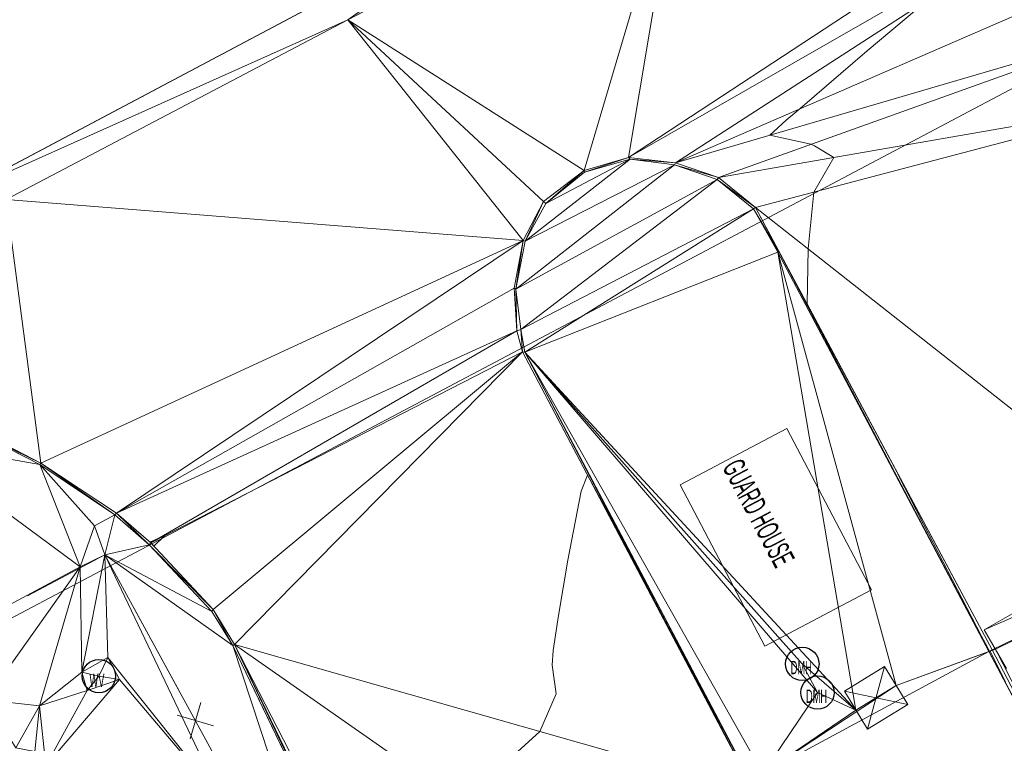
# Model space of a CAD drawing. Extents: x 79270 to 79680, y -3659241 to -3658954.
# Tile 29 of 34: x 79421 to 79443, y -3659024 to -3659008. Entities that reach past the tile are written whole.
import ezdxf
from ezdxf.enums import TextEntityAlignment as Align
from ezdxf.lldxf.tags import DXFTag

# ---------------------------------------------------------------- set-up
doc = ezdxf.new("R2010")
doc.units = 0
for name, color, linetype in [('3dFace', 7, 'Continuous'), ('BK', 7, 'Continuous'), ('BUILDING', 7, 'Continuous'), ('CODE', 7, 'Continuous'), ('CONCSLAB', 7, 'Continuous'), ('DATA_MANHOLE', 7, 'Continuous'), ('ELEVATION', 7, 'Continuous'), ('ERF_LINES', 7, 'Continuous'), ('ET', 7, 'Continuous'), ('FENCE', 7, 'Continuous'), ('GATE', 7, 'Continuous'), ('MCONTOUR', 7, 'Continuous'), ('TK', 7, 'Continuous'), ('WATER_VALVE', 7, 'Continuous')]:
    doc.layers.add(name, color=color, linetype=linetype)
doc.styles.add('Arial', font='arial.ttf', dxfattribs={"height": 1})
tags = doc.linetypes.add('DOTTED500', pattern=[1.2, 0.7, -0.5]).pattern_tags.tags
tags[6:7] = [DXFTag(74, 4), DXFTag(75, 0), DXFTag(340, '0'), DXFTag(46, 0.0), DXFTag(50, 0.0), DXFTag(44, 0.0), DXFTag(45, 0.0)]
tags[4:5] = [DXFTag(74, 4), DXFTag(75, 0), DXFTag(340, '0'), DXFTag(46, 0.0), DXFTag(50, 0.0), DXFTag(44, 0.0), DXFTag(45, 0.0)]

msp = doc.modelspace()

# ---------------------------------------------------------------- linework, layer by layer
at = {"layer": '3dFace', "color": 142, "linetype": 'Continuous', "lineweight": 0, "transparency": 33554687}
for points in [[(79415.044, -3659000.505, 44.075), (79419.592, -3659011.674, 44.034), (79432.518, -3659004.809, 43.975), (79415.044, -3659000.505, 44.075)], [(79445.831, -3659003.523, 44.002), (79435.917, -3659003.741, 44.024), (79434.729, -3659010.813, 44.082), (79445.831, -3659003.523, 44.002)], [(79445.831, -3659003.523, 44.002), (79434.729, -3659010.813, 44.082), (79445.665, -3659004.536, 43.972), (79445.831, -3659003.523, 44.002)], [(79432.518, -3659004.809, 43.975), (79428.423, -3659007.715, 44.057), (79435.917, -3659003.741, 44.024), (79432.518, -3659004.809, 43.975)], [(79435.917, -3659003.741, 44.024), (79428.423, -3659007.715, 44.057), (79433.732, -3659011.102, 44.096), (79435.917, -3659003.741, 44.024)], [(79435.917, -3659003.741, 44.024), (79433.732, -3659011.102, 44.096), (79434.729, -3659010.813, 44.082), (79435.917, -3659003.741, 44.024)], [(79445.665, -3659004.536, 43.972), (79434.729, -3659010.813, 44.082), (79435.787, -3659010.93, 44.038), (79445.665, -3659004.536, 43.972)], [(79435.787, -3659010.93, 44.038), (79445.806, -3659006.579, 43.902), (79445.665, -3659004.536, 43.972), (79435.787, -3659010.93, 44.038)], [(79432.518, -3659004.809, 43.975), (79419.592, -3659011.674, 44.034), (79428.423, -3659007.715, 44.057), (79432.518, -3659004.809, 43.975)], [(79446.105, -3659007.909, 43.853), (79445.806, -3659006.579, 43.902), (79435.787, -3659010.93, 44.038), (79446.105, -3659007.909, 43.853)], [(79428.423, -3659007.715, 44.057), (79419.592, -3659011.674, 44.034), (79420.74, -3659011.754, 44.091), (79428.423, -3659007.715, 44.057)], [(79432.366, -3659012.679, 44.117), (79428.423, -3659007.715, 44.057), (79420.74, -3659011.754, 44.091), (79432.366, -3659012.679, 44.117)], [(79433.732, -3659011.102, 44.096), (79428.423, -3659007.715, 44.057), (79432.819, -3659011.803, 44.111), (79433.732, -3659011.102, 44.096)], [(79432.819, -3659011.803, 44.111), (79428.423, -3659007.715, 44.057), (79432.366, -3659012.679, 44.117), (79432.819, -3659011.803, 44.111)], [(79436.752, -3659011.262, 44.042), (79446.105, -3659007.909, 43.853), (79435.787, -3659010.93, 44.038), (79436.752, -3659011.262, 44.042)], [(79436.752, -3659011.262, 44.042), (79446.677, -3659009.535, 43.881), (79446.105, -3659007.909, 43.853), (79436.752, -3659011.262, 44.042)], [(79437.586, -3659011.937, 44.02), (79446.677, -3659009.535, 43.881), (79436.752, -3659011.262, 44.042), (79437.586, -3659011.937, 44.02)], [(79446.677, -3659009.535, 43.881), (79437.586, -3659011.937, 44.02), (79447.428, -3659019.686, 43.853), (79446.677, -3659009.535, 43.881)], [(79434.769, -3659010.847, 44.171), (79432.869, -3659011.844, 44.208), (79432.408, -3659012.69, 44.212), (79434.769, -3659010.847, 44.171)], [(79434.769, -3659010.847, 44.171), (79432.408, -3659012.69, 44.212), (79435.765, -3659010.976, 44.161), (79434.769, -3659010.847, 44.171)], [(79433.745, -3659011.144, 44.175), (79432.869, -3659011.844, 44.208), (79434.769, -3659010.847, 44.171), (79433.745, -3659011.144, 44.175)], [(79434.729, -3659010.813, 44.082), (79433.732, -3659011.102, 44.096), (79433.745, -3659011.144, 44.175), (79434.729, -3659010.813, 44.082)], [(79434.729, -3659010.813, 44.082), (79433.745, -3659011.144, 44.175), (79434.769, -3659010.847, 44.171), (79434.729, -3659010.813, 44.082)], [(79435.787, -3659010.93, 44.038), (79434.729, -3659010.813, 44.082), (79434.769, -3659010.847, 44.171), (79435.787, -3659010.93, 44.038)], [(79435.787, -3659010.93, 44.038), (79434.769, -3659010.847, 44.171), (79435.765, -3659010.976, 44.161), (79435.787, -3659010.93, 44.038)], [(79436.752, -3659011.262, 44.042), (79435.787, -3659010.93, 44.038), (79435.765, -3659010.976, 44.161), (79436.752, -3659011.262, 44.042)], [(79435.765, -3659010.976, 44.161), (79432.408, -3659012.69, 44.212), (79432.2, -3659013.77, 44.211), (79435.765, -3659010.976, 44.161)], [(79435.765, -3659010.976, 44.161), (79432.2, -3659013.77, 44.211), (79436.722, -3659011.31, 44.153), (79435.765, -3659010.976, 44.161)], [(79433.732, -3659011.102, 44.096), (79432.819, -3659011.803, 44.111), (79432.869, -3659011.844, 44.208), (79433.732, -3659011.102, 44.096)], [(79433.732, -3659011.102, 44.096), (79432.869, -3659011.844, 44.208), (79433.745, -3659011.144, 44.175), (79433.732, -3659011.102, 44.096)], [(79436.752, -3659011.262, 44.042), (79435.765, -3659010.976, 44.161), (79436.722, -3659011.31, 44.153), (79436.752, -3659011.262, 44.042)], [(79436.722, -3659011.31, 44.153), (79432.2, -3659013.77, 44.211), (79432.309, -3659014.68, 44.185), (79436.722, -3659011.31, 44.153)], [(79436.722, -3659011.31, 44.153), (79432.309, -3659014.68, 44.185), (79437.541, -3659011.969, 44.121), (79436.722, -3659011.31, 44.153)], [(79437.586, -3659011.937, 44.02), (79436.752, -3659011.262, 44.042), (79436.722, -3659011.31, 44.153), (79437.586, -3659011.937, 44.02)], [(79437.586, -3659011.937, 44.02), (79436.722, -3659011.31, 44.153), (79437.541, -3659011.969, 44.121), (79437.586, -3659011.937, 44.02)], [(79419.8, -3659016.794, 44.162), (79421.522, -3659017.684, 44.144), (79420.74, -3659011.754, 44.091), (79419.8, -3659016.794, 44.162)], [(79420.74, -3659011.754, 44.091), (79421.522, -3659017.684, 44.144), (79432.366, -3659012.679, 44.117), (79420.74, -3659011.754, 44.091)], [(79432.408, -3659012.69, 44.212), (79432.819, -3659011.803, 44.111), (79432.366, -3659012.679, 44.117), (79432.408, -3659012.69, 44.212)], [(79432.869, -3659011.844, 44.208), (79432.819, -3659011.803, 44.111), (79432.408, -3659012.69, 44.212), (79432.869, -3659011.844, 44.208)], [(79437.541, -3659011.969, 44.121), (79432.309, -3659014.68, 44.185), (79432.404, -3659015.188, 44.191), (79437.541, -3659011.969, 44.121)], [(79437.541, -3659011.969, 44.121), (79432.404, -3659015.188, 44.191), (79438.083, -3659012.938, 44.174), (79437.541, -3659011.969, 44.121)], [(79438.116, -3659012.938, 44.089), (79437.586, -3659011.937, 44.02), (79437.541, -3659011.969, 44.121), (79438.116, -3659012.938, 44.089)], [(79438.116, -3659012.938, 44.089), (79437.541, -3659011.969, 44.121), (79438.083, -3659012.938, 44.174), (79438.116, -3659012.938, 44.089)], [(79437.586, -3659011.937, 44.02), (79442.901, -3659021.879, 43.928), (79447.428, -3659019.686, 43.853), (79437.586, -3659011.937, 44.02)], [(79438.116, -3659012.938, 44.089), (79442.901, -3659021.879, 43.928), (79437.586, -3659011.937, 44.02), (79438.116, -3659012.938, 44.089)], [(79432.366, -3659012.679, 44.117), (79421.522, -3659017.684, 44.144), (79423.224, -3659018.808, 44.071), (79432.366, -3659012.679, 44.117)], [(79432.366, -3659012.679, 44.117), (79423.224, -3659018.808, 44.071), (79432.164, -3659013.751, 44.083), (79432.366, -3659012.679, 44.117)], [(79432.366, -3659012.679, 44.117), (79432.164, -3659013.751, 44.083), (79432.2, -3659013.77, 44.211), (79432.366, -3659012.679, 44.117)], [(79432.366, -3659012.679, 44.117), (79432.2, -3659013.77, 44.211), (79432.408, -3659012.69, 44.212), (79432.366, -3659012.679, 44.117)], [(79432.404, -3659015.188, 44.191), (79439.843, -3659023.237, 44.044), (79438.083, -3659012.938, 44.174), (79432.404, -3659015.188, 44.191)], [(79438.083, -3659012.938, 44.174), (79439.843, -3659023.237, 44.044), (79440.745, -3659022.684, 44.075), (79438.083, -3659012.938, 44.174)], [(79438.083, -3659012.938, 44.174), (79440.745, -3659022.684, 44.075), (79442.832, -3659021.92, 44.019), (79438.083, -3659012.938, 44.174)], [(79438.083, -3659012.938, 44.174), (79442.832, -3659021.92, 44.019), (79438.116, -3659012.938, 44.089), (79438.083, -3659012.938, 44.174)], [(79438.116, -3659012.938, 44.089), (79442.832, -3659021.92, 44.019), (79442.901, -3659021.879, 43.928), (79438.116, -3659012.938, 44.089)], [(79432.164, -3659013.751, 44.083), (79423.224, -3659018.808, 44.071), (79432.223, -3659014.713, 44.082), (79432.164, -3659013.751, 44.083)], [(79432.164, -3659013.751, 44.083), (79432.223, -3659014.713, 44.082), (79432.2, -3659013.77, 44.211), (79432.164, -3659013.751, 44.083)], [(79432.2, -3659013.77, 44.211), (79432.223, -3659014.713, 44.082), (79432.309, -3659014.68, 44.185), (79432.2, -3659013.77, 44.211)], [(79432.223, -3659014.713, 44.082), (79432.348, -3659015.181, 44.052), (79432.309, -3659014.68, 44.185), (79432.223, -3659014.713, 44.082)], [(79432.309, -3659014.68, 44.185), (79432.348, -3659015.181, 44.052), (79432.404, -3659015.188, 44.191), (79432.309, -3659014.68, 44.185)], [(79432.223, -3659014.713, 44.082), (79423.224, -3659018.808, 44.071), (79423.994, -3659019.476, 43.998), (79432.223, -3659014.713, 44.082)], [(79432.223, -3659014.713, 44.082), (79423.994, -3659019.476, 43.998), (79432.348, -3659015.181, 44.052), (79432.223, -3659014.713, 44.082)], [(79432.348, -3659015.181, 44.052), (79423.994, -3659019.476, 43.998), (79425.398, -3659020.976, 44.037), (79432.348, -3659015.181, 44.052)], [(79432.348, -3659015.181, 44.052), (79425.398, -3659020.976, 44.037), (79425.873, -3659021.76, 44.19), (79432.348, -3659015.181, 44.052)], [(79432.348, -3659015.181, 44.052), (79425.873, -3659021.76, 44.19), (79437.577, -3659025.099, 43.866), (79432.348, -3659015.181, 44.052)], [(79432.348, -3659015.181, 44.052), (79437.577, -3659025.099, 43.866), (79432.404, -3659015.188, 44.191), (79432.348, -3659015.181, 44.052)], [(79432.404, -3659015.188, 44.191), (79437.577, -3659025.099, 43.866), (79437.624, -3659025.096, 44.012), (79432.404, -3659015.188, 44.191)], [(79432.404, -3659015.188, 44.191), (79437.624, -3659025.096, 44.012), (79437.748, -3659024.659, 44.464), (79432.404, -3659015.188, 44.191)], [(79439.843, -3659023.237, 44.044), (79432.404, -3659015.188, 44.191), (79438.637, -3659022.197, 44.066), (79439.843, -3659023.237, 44.044)], [(79438.637, -3659022.197, 44.066), (79432.404, -3659015.188, 44.191), (79438.979, -3659022.841, 44.051), (79438.637, -3659022.197, 44.066)], [(79438.979, -3659022.841, 44.051), (79432.404, -3659015.188, 44.191), (79437.748, -3659024.659, 44.464), (79438.979, -3659022.841, 44.051)], [(79418.599, -3659017.203, 44.489), (79421.503, -3659017.712, 44.213), (79419.765, -3659016.833, 44.262), (79418.599, -3659017.203, 44.489)], [(79419.765, -3659016.833, 44.262), (79421.522, -3659017.684, 44.144), (79419.8, -3659016.794, 44.162), (79419.765, -3659016.833, 44.262)], [(79419.765, -3659016.833, 44.262), (79421.503, -3659017.712, 44.213), (79421.522, -3659017.684, 44.144), (79419.765, -3659016.833, 44.262)], [(79418.599, -3659017.203, 44.489), (79416.809, -3659023.021, 44.467), (79422.408, -3659020.015, 44.446), (79418.599, -3659017.203, 44.489)], [(79418.599, -3659017.203, 44.489), (79422.408, -3659020.015, 44.446), (79421.503, -3659017.712, 44.213), (79418.599, -3659017.203, 44.489)], [(79421.503, -3659017.712, 44.213), (79423.188, -3659018.845, 44.184), (79421.522, -3659017.684, 44.144), (79421.503, -3659017.712, 44.213)], [(79421.503, -3659017.712, 44.213), (79422.408, -3659020.015, 44.446), (79422.725, -3659019.093, 44.315), (79421.503, -3659017.712, 44.213)], [(79421.503, -3659017.712, 44.213), (79422.725, -3659019.093, 44.315), (79423.188, -3659018.845, 44.184), (79421.503, -3659017.712, 44.213)], [(79421.522, -3659017.684, 44.144), (79423.188, -3659018.845, 44.184), (79423.224, -3659018.808, 44.071), (79421.522, -3659017.684, 44.144)], [(79422.725, -3659019.093, 44.315), (79422.961, -3659019.742, 44.21), (79423.188, -3659018.845, 44.184), (79422.725, -3659019.093, 44.315)], [(79423.188, -3659018.845, 44.184), (79422.961, -3659019.742, 44.21), (79423.956, -3659019.521, 44.181), (79423.188, -3659018.845, 44.184)], [(79423.188, -3659018.845, 44.184), (79423.956, -3659019.521, 44.181), (79423.224, -3659018.808, 44.071), (79423.188, -3659018.845, 44.184)], [(79423.224, -3659018.808, 44.071), (79423.956, -3659019.521, 44.181), (79423.994, -3659019.476, 43.998), (79423.224, -3659018.808, 44.071)], [(79422.725, -3659019.093, 44.315), (79422.408, -3659020.015, 44.446), (79422.961, -3659019.742, 44.21), (79422.725, -3659019.093, 44.315)], [(79425.368, -3659021.018, 44.152), (79423.956, -3659019.521, 44.181), (79422.961, -3659019.742, 44.21), (79425.368, -3659021.018, 44.152)], [(79425.398, -3659020.976, 44.037), (79423.994, -3659019.476, 43.998), (79423.956, -3659019.521, 44.181), (79425.398, -3659020.976, 44.037)], [(79425.398, -3659020.976, 44.037), (79423.956, -3659019.521, 44.181), (79425.368, -3659021.018, 44.152), (79425.398, -3659020.976, 44.037)], [(79422.408, -3659020.015, 44.446), (79422.445, -3659022.382, 44.178), (79422.961, -3659019.742, 44.21), (79422.408, -3659020.015, 44.446)], [(79422.961, -3659019.742, 44.21), (79422.445, -3659022.382, 44.178), (79423.031, -3659022.054, 44.2), (79422.961, -3659019.742, 44.21)], [(79423.031, -3659022.054, 44.2), (79425.579, -3659025.254, 44.163), (79422.961, -3659019.742, 44.21), (79423.031, -3659022.054, 44.2)], [(79422.961, -3659019.742, 44.21), (79425.579, -3659025.254, 44.163), (79428.518, -3659029.934, 44), (79422.961, -3659019.742, 44.21)], [(79422.961, -3659019.742, 44.21), (79428.518, -3659029.934, 44), (79425.841, -3659021.786, 44.29), (79422.961, -3659019.742, 44.21)], [(79422.961, -3659019.742, 44.21), (79425.841, -3659021.786, 44.29), (79425.368, -3659021.018, 44.152), (79422.961, -3659019.742, 44.21)], [(79447.428, -3659019.686, 43.853), (79442.901, -3659021.879, 43.928), (79442.977, -3659021.866, 43.91), (79447.428, -3659019.686, 43.853)], [(79442.977, -3659021.866, 43.91), (79446.641, -3659029.035, 43.822), (79447.428, -3659019.686, 43.853), (79442.977, -3659021.866, 43.91)], [(79416.809, -3659023.021, 44.467), (79420.276, -3659023.008, 44.377), (79422.408, -3659020.015, 44.446), (79416.809, -3659023.021, 44.467)], [(79422.408, -3659020.015, 44.446), (79420.276, -3659023.008, 44.377), (79421.49, -3659023.144, 44.224), (79422.408, -3659020.015, 44.446)], [(79422.408, -3659020.015, 44.446), (79421.49, -3659023.144, 44.224), (79422.445, -3659022.382, 44.178), (79422.408, -3659020.015, 44.446)], [(79425.841, -3659021.786, 44.29), (79425.398, -3659020.976, 44.037), (79425.368, -3659021.018, 44.152), (79425.841, -3659021.786, 44.29)], [(79425.398, -3659020.976, 44.037), (79425.841, -3659021.786, 44.29), (79425.873, -3659021.76, 44.19), (79425.398, -3659020.976, 44.037)], [(79425.841, -3659021.786, 44.29), (79429.402, -3659029.193, 43.89), (79425.873, -3659021.76, 44.19), (79425.841, -3659021.786, 44.29)], [(79429.721, -3659029.243, 43.75), (79433.484, -3659027.084, 43.878), (79425.873, -3659021.76, 44.19), (79429.721, -3659029.243, 43.75)], [(79437.577, -3659025.099, 43.866), (79425.873, -3659021.76, 44.19), (79433.484, -3659027.084, 43.878), (79437.577, -3659025.099, 43.866)], [(79425.873, -3659021.76, 44.19), (79429.402, -3659029.193, 43.89), (79429.451, -3659029.174, 43.785), (79425.873, -3659021.76, 44.19)], [(79425.873, -3659021.76, 44.19), (79429.451, -3659029.174, 43.785), (79429.721, -3659029.243, 43.75), (79425.873, -3659021.76, 44.19)], [(79425.841, -3659021.786, 44.29), (79428.518, -3659029.934, 44), (79429.402, -3659029.193, 43.89), (79425.841, -3659021.786, 44.29)], [(79437.748, -3659024.659, 44.464), (79442.832, -3659021.92, 44.019), (79440.745, -3659022.684, 44.075), (79437.748, -3659024.659, 44.464)], [(79437.748, -3659024.659, 44.464), (79446.609, -3659029.054, 43.965), (79442.832, -3659021.92, 44.019), (79437.748, -3659024.659, 44.464)], [(79442.901, -3659021.879, 43.928), (79442.832, -3659021.92, 44.019), (79442.977, -3659021.866, 43.91), (79442.901, -3659021.879, 43.928)], [(79442.832, -3659021.92, 44.019), (79446.641, -3659029.035, 43.822), (79442.977, -3659021.866, 43.91), (79442.832, -3659021.92, 44.019)], [(79442.832, -3659021.92, 44.019), (79446.609, -3659029.054, 43.965), (79446.641, -3659029.035, 43.822), (79442.832, -3659021.92, 44.019)], [(79423.031, -3659022.054, 44.2), (79422.445, -3659022.382, 44.178), (79422.827, -3659022.471, 44.139), (79423.031, -3659022.054, 44.2)], [(79423.031, -3659022.054, 44.2), (79422.827, -3659022.471, 44.139), (79423.288, -3659022.552, 44.153), (79423.031, -3659022.054, 44.2)], [(79423.288, -3659022.552, 44.153), (79425.579, -3659025.254, 44.163), (79423.031, -3659022.054, 44.2), (79423.288, -3659022.552, 44.153)], [(79438.637, -3659022.197, 44.066), (79438.979, -3659022.841, 44.051), (79439.843, -3659023.237, 44.044), (79438.637, -3659022.197, 44.066)], [(79422.565, -3659022.794, 44.147), (79422.445, -3659022.382, 44.178), (79421.49, -3659023.144, 44.224), (79422.565, -3659022.794, 44.147)], [(79422.827, -3659022.471, 44.139), (79422.445, -3659022.382, 44.178), (79422.565, -3659022.794, 44.147), (79422.827, -3659022.471, 44.139)], [(79422.565, -3659022.794, 44.147), (79421.633, -3659024.49, 44.084), (79423.288, -3659022.552, 44.153), (79422.565, -3659022.794, 44.147)], [(79423.288, -3659022.552, 44.153), (79421.633, -3659024.49, 44.084), (79425.579, -3659025.254, 44.163), (79423.288, -3659022.552, 44.153)], [(79422.827, -3659022.471, 44.139), (79422.565, -3659022.794, 44.147), (79423.288, -3659022.552, 44.153), (79422.827, -3659022.471, 44.139)], [(79421.49, -3659023.144, 44.224), (79421.633, -3659024.49, 44.084), (79422.565, -3659022.794, 44.147), (79421.49, -3659023.144, 44.224)], [(79437.748, -3659024.659, 44.464), (79440.745, -3659022.684, 44.075), (79439.843, -3659023.237, 44.044), (79437.748, -3659024.659, 44.464)], [(79437.748, -3659024.659, 44.464), (79439.843, -3659023.237, 44.044), (79438.979, -3659022.841, 44.051), (79437.748, -3659024.659, 44.464)], [(79420.276, -3659023.008, 44.377), (79420.957, -3659024.086, 44.145), (79421.49, -3659023.144, 44.224), (79420.276, -3659023.008, 44.377)], [(79421.49, -3659023.144, 44.224), (79420.957, -3659024.086, 44.145), (79421.39, -3659024.165, 44.187), (79421.49, -3659023.144, 44.224)], [(79421.49, -3659023.144, 44.224), (79421.39, -3659024.165, 44.187), (79421.633, -3659024.49, 44.084), (79421.49, -3659023.144, 44.224)]]:
    msp.add_3dface(points, dxfattribs=at)
at = {"layer": 'BK', "color": 9, "linetype": 'DOTTED500', "lineweight": 9, "transparency": 33554687}
for p, q in [((79433.732, -3659011.102, 43.996), (79434.729, -3659010.813, 43.982)), ((79434.729, -3659010.813, 43.982), (79435.787, -3659010.93, 43.938)), ((79435.787, -3659010.93, 43.938), (79436.752, -3659011.262, 43.942)), ((79432.819, -3659011.803, 44.011), (79433.732, -3659011.102, 43.996)), ((79436.752, -3659011.262, 43.942), (79437.586, -3659011.937, 43.92)), ((79432.366, -3659012.679, 44.017), (79432.819, -3659011.803, 44.011)), ((79437.586, -3659011.937, 43.92), (79438.116, -3659012.938, 43.989)), ((79432.164, -3659013.751, 43.983), (79432.366, -3659012.679, 44.017)), ((79438.116, -3659012.938, 44.089), (79442.901, -3659021.879, 43.928)), ((79432.223, -3659014.713, 43.982), (79432.164, -3659013.751, 43.983)), ((79432.348, -3659015.181, 43.952), (79432.223, -3659014.713, 43.982)), ((79437.577, -3659025.099, 44.012), (79432.348, -3659015.181, 44.052)), ((79419.8, -3659016.794, 44.062), (79421.522, -3659017.684, 44.044)), ((79421.522, -3659017.684, 44.044), (79423.224, -3659018.808, 43.971)), ((79423.224, -3659018.808, 43.971), (79423.994, -3659019.476, 43.898)), ((79425.398, -3659020.976, 43.937), (79423.994, -3659019.476, 43.898)), ((79425.398, -3659020.976, 44.037), (79425.873, -3659021.76, 44.19)), ((79425.873, -3659021.76, 44.19), (79429.451, -3659029.174, 43.785)), ((79442.901, -3659021.879, 43.828), (79446.641, -3659029.035, 43.722))]:
    msp.add_line(p, q, dxfattribs=at)
at = {"layer": 'BUILDING', "color": 21, "linetype": 'Continuous', "lineweight": 9, "transparency": 33554687}
for p, q in [((79438.288, -3659016.908, 44.364), (79435.889, -3659018.169, 45.351)), ((79440.191, -3659020.536, 44.617), (79438.288, -3659016.908, 45.762)), ((79437.792, -3659021.797, 44.617), (79435.889, -3659018.169, 45.762)), ((79440.191, -3659020.536, 44.364), (79437.792, -3659021.797, 45.351))]:
    msp.add_line(p, q, dxfattribs=at)
at = {"layer": 'CONCSLAB', "color": 251, "linetype": 'Continuous', "lineweight": 9, "transparency": 33554687}
for p, q in [((79428.423, -3659007.715, 43.957), (79435.917, -3659003.741, 43.924)), ((79420.74, -3659011.754, 43.991), (79428.423, -3659007.715, 43.957))]:
    msp.add_line(p, q, dxfattribs=at)
at = {"layer": 'DATA_MANHOLE', "color": 112, "linetype": 'Continuous', "lineweight": 30, "transparency": 33554687}
for centre in [(79438.637, -3659022.197, 42.749), (79438.979, -3659022.841, 42.749)]:
    msp.add_circle(centre, 0.375, dxfattribs=at)
at = {"layer": 'ERF_LINES', "color": 9, "linetype": 'Continuous', "lineweight": 9, "transparency": 33554687}
msp.add_line((79453.5, -3659003.886), (79391.837, -3659036.539), dxfattribs=at)
at = {"layer": 'ET', "color": 251, "linetype": 'Continuous', "lineweight": 9, "transparency": 33554687}
msp.add_line((79419.592, -3659011.674, 44.034), (79432.518, -3659004.809, 43.975), dxfattribs=at)
at = {"layer": 'FENCE', "color": 1, "linetype": 'Continuous', "lineweight": 9, "transparency": 33554687}
for p, q in [((79421.221, -3659020.669, 44.054), (79422.961, -3659019.742, 44.367)), ((79422.961, -3659019.742, 44.26), (79424.636, -3659022.815, 44.11)), ((79440.745, -3659022.684, 44.387), (79442.977, -3659021.866, 43.975)), ((79425.115, -3659023.066, 44.292), (79424.876, -3659023.88, 44.11)), ((79439.843, -3659023.237, 44.525), (79437.748, -3659024.659, 43.944)), ((79424.588, -3659023.354, 44.292), (79425.402, -3659023.593, 44.11))]:
    msp.add_line(p, q, dxfattribs=at)
at = {"layer": 'GATE', "color": 14, "linetype": 'Continuous', "lineweight": 9, "transparency": 33554687}
for p, q in [((79442.726, -3659021.433, 44.255), (79450.57, -3659016.888, 43.828)), ((79451.072, -3659017.754, 43.828), (79442.726, -3659021.433, 44.255)), ((79442.726, -3659021.433, 44.255), (79443.228, -3659022.299, 44.255)), ((79439.582, -3659022.811, 43.944), (79440.484, -3659022.258, 43.975)), ((79440.104, -3659023.663, 43.944), (79440.484, -3659022.258, 43.975)), ((79440.484, -3659022.258, 43.975), (79441.006, -3659023.11, 43.975)), ((79439.582, -3659022.811, 43.944), (79440.104, -3659023.663, 43.944)), ((79441.006, -3659023.11, 43.975), (79439.582, -3659022.811, 43.944)), ((79440.104, -3659023.663, 43.944), (79441.006, -3659023.11, 43.975))]:
    msp.add_line(p, q, dxfattribs=at)
at = {"layer": 'MCONTOUR', "color": 9, "linetype": 'Continuous', "lineweight": 9, "transparency": 33554687}
for p, q in [((79440.091, -3659008.418, 44), (79441.478, -3659007.246, 44)), ((79438.588, -3659009.714, 44), (79440.091, -3659008.418, 44)), ((79438.277, -3659009.972, 44), (79438.588, -3659009.714, 44)), ((79437.908, -3659010.309, 44), (79438.277, -3659009.972, 44)), ((79438.832, -3659010.516, 44), (79437.908, -3659010.309, 44)), ((79438.913, -3659010.548, 44), (79438.832, -3659010.516, 44)), ((79439.343, -3659010.811, 44), (79438.913, -3659010.548, 44)), ((79438.896, -3659011.591, 44), (79439.343, -3659010.811, 44)), ((79438.766, -3659012.866, 44), (79438.896, -3659011.591, 44)), ((79438.743, -3659014.101, 44), (79438.766, -3659012.866, 44)), ((79440.762, -3659017.882, 44), (79438.743, -3659014.101, 44)), ((79433.67, -3659018.314, 44), (79433.811, -3659017.955, 44)), ((79433.811, -3659017.955, 44), (79434.05, -3659018.394, 44)), ((79440.785, -3659017.926, 44), (79440.762, -3659017.882, 44)), ((79440.837, -3659018.034, 44), (79440.785, -3659017.926, 44)), ((79441.029, -3659018.411, 44), (79440.837, -3659018.034, 44)), ((79433.369, -3659019.863, 44), (79433.67, -3659018.314, 44)), ((79434.05, -3659018.394, 44), (79434.289, -3659018.833, 44)), ((79441.362, -3659019.058, 44), (79441.029, -3659018.411, 44)), ((79434.289, -3659018.833, 44), (79434.526, -3659019.273, 44)), ((79442.666, -3659021.572, 44), (79441.362, -3659019.058, 44)), ((79424.3, -3659019.319, 44), (79424.065, -3659019.552, 44)), ((79424.188, -3659019.364, 44), (79424.3, -3659019.319, 44)), ((79434.526, -3659019.273, 44), (79434.762, -3659019.714, 44)), ((79423.973, -3659019.458, 44), (79424.188, -3659019.364, 44)), ((79423.994, -3659019.476, 44), (79423.973, -3659019.458, 44)), ((79424.065, -3659019.552, 44), (79423.994, -3659019.476, 44)), ((79434.762, -3659019.714, 44), (79434.995, -3659020.156, 44)), ((79433.154, -3659021.112, 44), (79433.369, -3659019.863, 44)), ((79434.995, -3659020.156, 44), (79435.445, -3659021.013, 44)), ((79433.038, -3659021.9, 44), (79433.154, -3659021.112, 44)), ((79435.445, -3659021.013, 44), (79437.717, -3659025.279, 44)), ((79442.796, -3659021.819, 44), (79442.666, -3659021.572, 44)), ((79433.016, -3659022.223, 44), (79433.038, -3659021.9, 44)), ((79442.846, -3659021.911, 44), (79442.796, -3659021.819, 44)), ((79442.857, -3659021.911, 44), (79442.846, -3659021.911, 44)), ((79443.2, -3659022.607, 44), (79442.857, -3659021.911, 44)), ((79433.106, -3659022.871, 44), (79433.016, -3659022.223, 44)), ((79432.737, -3659023.718, 44), (79433.106, -3659022.871, 44)), ((79431.794, -3659024.57, 44), (79432.737, -3659023.718, 44))]:
    msp.add_line(p, q, dxfattribs=at)
at = {"layer": 'TK', "color": 55, "linetype": 'Continuous', "lineweight": 9, "transparency": 33554687}
for p, q in [((79433.745, -3659011.144, 44.075), (79434.769, -3659010.847, 44.071)), ((79434.769, -3659010.847, 44.071), (79435.765, -3659010.976, 44.061)), ((79432.869, -3659011.844, 44.108), (79433.745, -3659011.144, 44.075)), ((79435.765, -3659010.976, 44.061), (79436.722, -3659011.31, 44.053)), ((79436.722, -3659011.31, 44.053), (79437.541, -3659011.969, 44.021)), ((79432.408, -3659012.69, 44.112), (79432.869, -3659011.844, 44.108)), ((79437.541, -3659011.969, 44.021), (79438.083, -3659012.938, 44.074)), ((79432.2, -3659013.77, 44.111), (79432.408, -3659012.69, 44.112)), ((79438.083, -3659012.938, 44.174), (79442.832, -3659021.92, 44.019)), ((79432.309, -3659014.68, 44.085), (79432.2, -3659013.77, 44.111)), ((79432.404, -3659015.188, 44.091), (79432.309, -3659014.68, 44.085)), ((79432.404, -3659015.188, 44.191), (79437.624, -3659025.096, 44.012)), ((79419.765, -3659016.833, 44.162), (79421.503, -3659017.712, 44.113)), ((79421.503, -3659017.712, 44.113), (79423.188, -3659018.845, 44.084)), ((79423.188, -3659018.845, 44.084), (79423.956, -3659019.521, 44.081)), ((79423.956, -3659019.521, 44.081), (79425.368, -3659021.018, 44.052)), ((79425.368, -3659021.018, 44.052), (79425.841, -3659021.786, 44.19)), ((79429.402, -3659029.193, 43.89), (79425.841, -3659021.786, 44.29)), ((79449.519, -3659034.551, 43.865), (79442.832, -3659021.92, 43.919))]:
    msp.add_line(p, q, dxfattribs=at)
at = {"layer": 'WATER_VALVE', "color": 151, "linetype": 'Continuous', "lineweight": 30, "transparency": 33554687}
msp.add_circle((79422.827, -3659022.471, 42.187), 0.375, dxfattribs=at)

# ---------------------------------------------------------------- texts
at = {"layer": 'CODE', "color": 8, "transparency": 33554687, "style": 'Arial', "width": 0.5}
for s, p in [('DMH', (79438.614, -3659022.28, 44.063)), ('WV', (79422.784, -3659022.567, 44.142)), ('DMH', (79438.956, -3659022.924, 44.067))]:
    msp.add_text(s, height=0.3, dxfattribs=at).set_placement(p, align=Align.MIDDLE_CENTER)
at = {"layer": 'ELEVATION', "color": 8, "transparency": 33554687, "style": 'Arial', "width": 0.5}
msp.add_text('GUARD HOUSE', height=0.5, rotation=297.7824, dxfattribs=at).set_placement((79436.696, -3659017.841, 44.129), align=Align.BOTTOM_LEFT)

doc.saveas('drawing.dxf')
